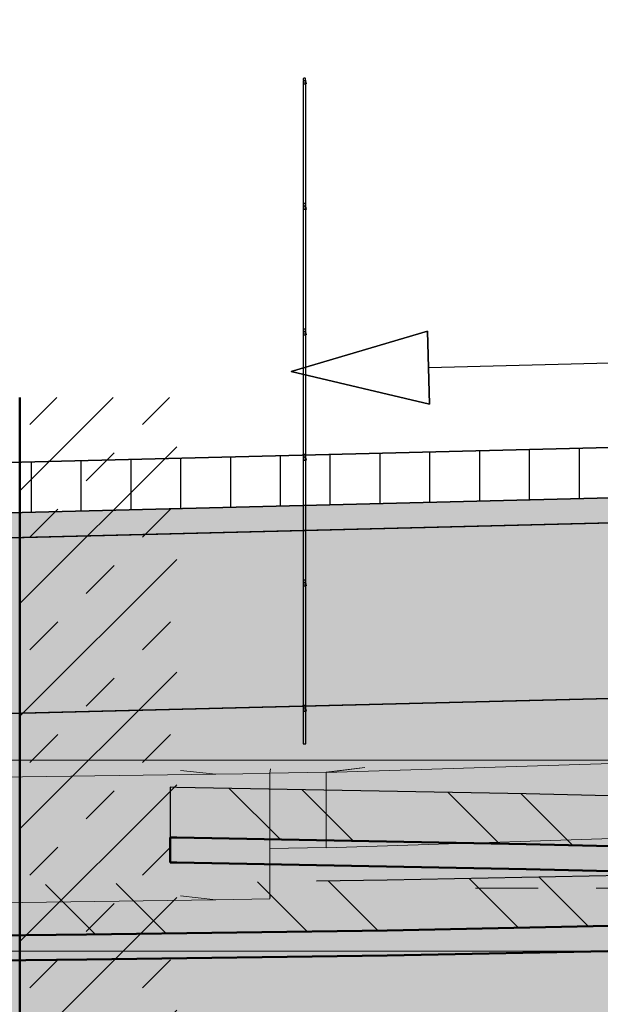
# Model space of a CAD drawing. Extents: x -805 to 3526, y -961 to 1039.
# Tile 233 of 256: x 986.641 to 987.566, y 36.491 to 38.06. Entities that reach past the tile are written whole.
import ezdxf

# ---------------------------------------------------------------- set-up
doc = ezdxf.new("R2010")
doc.units = 0
for name, pattern in [('_Ebene_', [4, 2, -1, 0, -1]), ('AUSGEZOGEN', [2, 1, 1]), ('P-HP-Dorsten 2022 - Schnitt - Schnitt 9 rechts der Rampe$0$_Ebene_', [4, 2, -1, 0, -1]), ('P-HP-Dorsten 2022 - Schnitt - Schnitt 9 rechts der Rampe$0$VE22-087 - Bf_Dorsten-Hervest ModellRevit2021_rvt-1-Schnitt 9$0$Verdeckt', [7.143750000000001, 4.7625, -2.38125]), ('VE22-087 - Bf_Dorsten-Hervest ModellRevit2021_rvt-1-Schnitt 7$0$Verdeckt', [7.143750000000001, 4.7625, -2.38125]), ('VE22-087 - Bf_rvt-1-Schnitt 8$0$_Ebene_', [4, 2, -1, 0, -1])]:
    doc.linetypes.add(name, pattern=pattern)
doc.layers.get('0').update_dxf_attribs({"color": 251})
for name, color, linetype, lineweight in [('A-FLOR-LEVL', 51, 'Continuous', 5), ('EB-2236S-DS-TS-LIN', 162, 'Continuous', 25), ('EB-2236S-DS-TS-SRA', 42, 'Continuous', 25), ('EB-2236S-HINTERFUE-SRA', 7, 'Continuous', 25), ('EB-2236S-PLANUM-LIN', 12, 'Continuous', 35), ('P-HP-Dorsten 2022 - Schnitt - Schnitt 9 rechts der Rampe$0$A-FLOR-LEVL', 51, 'Continuous', 5), ('P-HP-Dorsten 2022 - Schnitt - Schnitt 9 rechts der Rampe$0$VE22-087 - Bf_Dorsten-Hervest ModellRevit2021_rvt-1-Schnitt 9$0$A-FLOR-FNSH', 192, 'Continuous', 35), ('P-HP-Dorsten 2022 - Schnitt - Schnitt 9 rechts der Rampe$0$VE22-087 - Bf_Dorsten-Hervest ModellRevit2021_rvt-1-Schnitt 9$0$A-FLOR-HRAL', 11, 'Continuous', 9), ('P-HP-Dorsten 2022 - Schnitt - Schnitt 9 rechts der Rampe$0$VE22-087 - Bf_Dorsten-Hervest ModellRevit2021_rvt-1-Schnitt 9$0$A-FLOR-LEVL', 51, 'Continuous', 5), ('P-HP-Dorsten 2022 - Schnitt - Schnitt 9 rechts der Rampe$0$VE22-087 - Bf_Dorsten-Hervest ModellRevit2021_rvt-1-Schnitt 9$0$A-FLOR-PATT', 8, 'Continuous', 35), ('P-HP-Dorsten 2022 - Schnitt - Schnitt 9 rechts der Rampe$0$VE22-087 - Bf_Dorsten-Hervest ModellRevit2021_rvt-1-Schnitt 9$0$A-WALL', 113, 'Continuous', 9), ('P-HP-Dorsten 2022 - Schnitt - Schnitt 9 rechts der Rampe$0$VE22-087 - Bf_Dorsten-Hervest ModellRevit2021_rvt-1-Schnitt 9$0$A-WALL-PATT', 111, 'Continuous', 35), ('TTK-B-Bestand', 252, 'Continuous', 35), ('TTK-P-Treppe unten', 12, 'Continuous', 25), ('VE22-087 - Bf_Dorsten-Hervest ModellRevit2021_rvt-1-Schnitt 7$0$A-FLOR', 192, 'Continuous', 9), ('VE22-087 - Bf_Dorsten-Hervest ModellRevit2021_rvt-1-Schnitt 7$0$A-FLOR-FNSH', 192, 'Continuous', 35), ('VE22-087 - Bf_Dorsten-Hervest ModellRevit2021_rvt-1-Schnitt 7$0$A-FLOR-LEVL', 51, 'Continuous', 5), ('VE22-087 - Bf_Dorsten-Hervest ModellRevit2021_rvt-1-Schnitt 7$0$A-FLOR-PATT', 8, 'Continuous', 35), ('VE22-087 - Bf_rvt-1-Schnitt 8$0$A-FLOR', 9, 'Continuous', 9), ('VE22-087 - Bf_rvt-1-Schnitt 8$0$A-FLOR-LEVL', 51, 'Continuous', 5), ('VE22-087 - Bf_rvt-1-Schnitt 8$0$A-GENM', 13, 'Continuous', 9)]:
    doc.layers.add(name, color=color, linetype=linetype, lineweight=lineweight)
for name, color, linetype in [('IB_Gefälle', 10, 'Continuous'), ('TTK-P-Ablage', 162, 'Continuous'), ('TTK-P-Bahnsteig', 12, 'Continuous'), ('TTK-P-TEXT', 12, 'AUSGEZOGEN'), ('TTK-QP-links', 250, 'Continuous'), ('TTK-QP-rechts', 251, 'Continuous')]:
    doc.layers.add(name, color=color, linetype=linetype)
doc.styles.add('AKG DIN 6776', font='AKG_DIN67.TTF')
doc.dimstyles.new('TTK$6', dxfattribs={"dimtxt": 2.5, "dimasz": 2.5, "dimexe": 3.5, "dimexo": 0.1, "dimgap": 1, "dimtad": 1, "dimzin": 0, "dimtxsty": 'AKG DIN 6776', "dimblk": 'OBLIQUE', "dimcen": -0.09, "dimdle": 3, "dimse1": 1, "dimse2": 1, "dimclrd": 256, "dimclre": 256, "dimclrt": 256, "dimadec": 3, "dimazin": 0, "dimtfac": 1, "dimtofl": 0, "dimtmove": 0, "dimatfit": 3, "dimldrblk": 'OBLIQUE', "dimfxl": 7, "dimfxlon": 1, "dimtolj": 1, "dimtzin": 0, "dimlwd": -1, "dimlwe": -1, "dimarcsym": 0})

# ---------------------------------------------------------------- blocks, each defined once
blk = doc.blocks.new('VE22-087 - Bf_rvt-1-Schnitt 8$0$Geschossdecke_Umgebung Gras_14597344 - Geschossdecke_Umgebung Gras_14597344-2489530-Schnitt 8')
at = {"layer": 'VE22-087 - Bf_rvt-1-Schnitt 8$0$A-FLOR', "color": 7}
for p, q in [((9242.150597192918, 36857.40070656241), (7946.381486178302, 36839.22645823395)), ((9185.493613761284, 36863.52761052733), (9242.150597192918, 36857.40070656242)), ((9242.150597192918, 36857.40070656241), (9185.493613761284, 36863.52761052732)), ((9327.985427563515, 36858.65323068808), (9242.150597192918, 36857.40070656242)), ((9327.985609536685, 36658.65323334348), (9327.985609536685, 36858.65251464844)), ((9242.150597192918, 36657.40070656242), (9185.493613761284, 36663.52761052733)), ((9185.493613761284, 36663.52761052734), (9242.150597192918, 36657.40070656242)), ((9327.985609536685, 36658.65323334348), (9329.105352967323, 36665.62323030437)), ((9329.105352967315, 36665.62323030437), (9327.98560953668, 36658.65323334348)), ((7946.381486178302, 36639.22645823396), (9242.150597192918, 36657.40070656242)), ((9242.150597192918, 36657.40070656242), (9327.98560953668, 36658.65323334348))]:
    blk.add_line(p, q, dxfattribs=at)
blk = doc.blocks.new('VE22-087 - Bf_rvt-1-Schnitt 8$0$Geschossdecke_Umgebung Gras_14597344 - Geschossdecke_Umgebung Gras_14597344-2489534-Schnitt 8')
blk.add_blockref('VE22-087 - Bf_rvt-1-Schnitt 8$0$Geschossdecke_Umgebung Gras_14597344 - Geschossdecke_Umgebung Gras_14597344-2489530-Schnitt 8', (0, 0))
blk = doc.blocks.new('VE22-087 - Bf_rvt-1-Schnitt 8$0$Geschossdecke_DB_Bahnsteigbelag_Betonsteinpflaster_14385493 - Geschossdecke_DB_Bahnsteigbelag_Betonsteinpflaster_14385493-2500041-Schnitt 8')
at = {"layer": 'VE22-087 - Bf_rvt-1-Schnitt 8$0$A-GENM', "color": 7}
for p, q in [((10666.58251754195, 36899.87351075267), (9417.716969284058, 36860.30692616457)), ((9329.107476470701, 36866.02877856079), (9327.987874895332, 36859.06561984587)), ((9417.718555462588, 36860.43698975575), (9479.233736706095, 36868.32318482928)), ((9479.23191569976, 36868.19039162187), (9417.718563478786, 36860.30713046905)), ((9417.718555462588, 36860.43698975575), (9327.987874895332, 36859.06561984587)), ((9327.987883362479, 36858.65251464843), (9327.990334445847, 36739.06619061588)), ((9417.716969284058, 36860.30692616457), (9417.72795512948, 36740.30788451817)), ((9417.725963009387, 36740.43763614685), (9417.718555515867, 36860.43612670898)), ((9417.72795512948, 36740.30788451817), (10412.08048065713, 36771.81098216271)), ((9327.990334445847, 36739.06619061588), (9417.725963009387, 36740.43763614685))]:
    blk.add_line(p, q, dxfattribs=at)
blk = doc.blocks.new('VE22-087 - Bf_rvt-1-Schnitt 8')
at = {"layer": 'VE22-087 - Bf_rvt-1-Schnitt 8$0$A-FLOR-LEVL', "linetype": 'VE22-087 - Bf_rvt-1-Schnitt 8$0$_Ebene_', "lineweight": 9}
for p, q in [((-10425.31535781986, 36879.5792583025), (22643.30677358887, 36879.5792583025)), ((-10425.31535781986, 36575.3248458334), (22643.30677358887, 36575.3248458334))]:
    blk.add_line(p, q, dxfattribs=at)
at = {"layer": 'VE22-087 - Bf_rvt-1-Schnitt 8$0$A-FLOR', "color": 7}
blk.add_blockref('VE22-087 - Bf_rvt-1-Schnitt 8$0$Geschossdecke_Umgebung Gras_14597344 - Geschossdecke_Umgebung Gras_14597344-2489534-Schnitt 8', (0, 0), dxfattribs=at)
at = {"layer": 'VE22-087 - Bf_rvt-1-Schnitt 8$0$A-GENM', "color": 7}
blk.add_blockref('VE22-087 - Bf_rvt-1-Schnitt 8$0$Geschossdecke_DB_Bahnsteigbelag_Betonsteinpflaster_14385493 - Geschossdecke_DB_Bahnsteigbelag_Betonsteinpflaster_14385493-2500041-Schnitt 8', (0, 0), dxfattribs=at)
blk = doc.blocks.new('Schnitt8')
at = {"lineweight": 5, "xscale": 0.001, "yscale": 0.001, "zscale": 0.001}
blk.add_blockref('VE22-087 - Bf_rvt-1-Schnitt 8', (5.270466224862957, -32.59532484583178), dxfattribs=at)
blk = doc.blocks.new('*D549')
at = {"layer": 'DEFPOINTS', "color": 0}
for p in [(1594.653013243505, 36.73972975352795), (1594.306234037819, 36.57523561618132), (8.223304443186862, 0)]:
    blk.add_point(p, dxfattribs=at)
at = {"layer": 'TTK-B-Bestand', "insert": (1594.109263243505, 36.98347975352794), "char_height": 0.25, "attachment_point": 5, "style": 'AKG DIN 6776'}
blk.add_mtext('\\A1;36,588', dxfattribs=at)
blk = doc.blocks.new('_OBLIQUE')
at = {"color": 0, "linetype": 'ByBlock'}
blk.add_line((-0.5, -0.5), (0.5, 0.5), dxfattribs=at)
blk = doc.blocks.new('*D548')
at = {"layer": 'DEFPOINTS', "color": 0}
for p in [(1585.536597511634, 36.77061239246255), (1585.045876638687, 36.61399109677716), (-0.8681112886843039, 0.03088263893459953)]:
    blk.add_point(p, dxfattribs=at)
at = {"layer": 'TTK-B-Bestand', "insert": (1585.017847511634, 37.01436239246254), "char_height": 0.25, "attachment_point": 5, "style": 'AKG DIN 6776'}
blk.add_mtext('\\A1;36,621', dxfattribs=at)
blk = doc.blocks.new('*D546')
at = {"layer": 'DEFPOINTS', "color": 0}
for p in [(1248.957053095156, 37.45194592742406), (1249.081554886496, 37.33354483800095), (0, 0)]:
    blk.add_point(p, dxfattribs=at)
at = {"layer": 'TTK-P-Treppe unten', "insert": (1249.413303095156, 37.6958261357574), "char_height": 0.25, "attachment_point": 5, "style": 'AKG DIN 6776'}
blk.add_mtext('\\A1;37,33', dxfattribs=at)
blk = doc.blocks.new('*D545')
at = {"layer": 'DEFPOINTS', "color": 0}
for p in [(1259.601777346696, 37.47647888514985), (1259.699122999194, 37.38740581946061), (0.1980381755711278, 0.03957641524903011)]:
    blk.add_point(p, dxfattribs=at)
at = {"layer": 'TTK-P-Treppe unten', "insert": (1259.145527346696, 37.72035909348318), "char_height": 0.25, "attachment_point": 5, "style": 'AKG DIN 6776'}
blk.add_mtext('\\A1;37,35', dxfattribs=at)
blk = doc.blocks.new('Schnitt7links neben rampe')
at = {"layer": 'VE22-087 - Bf_Dorsten-Hervest ModellRevit2021_rvt-1-Schnitt 7$0$A-FLOR-PATT', "lineweight": 9}
h = blk.add_hatch(dxfattribs=at)
h.set_pattern_fill('FP_2', color=251, scale=0.001, style=0, pattern_type=2)
h.set_pattern_definition([(135, (1.589992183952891, -18.01392991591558), (-0.1710738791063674, -0.1710738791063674), []), (135, (1.70404218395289, -18.01392991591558), (-0.1710738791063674, -0.1710738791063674), [])])
h.paths.add_polyline_path([(-2.483504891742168, -3.249325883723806), (-1.519689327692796, -3.244036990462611), (-1.410787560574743, -3.240870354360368), (-0.7537100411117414, -3.247761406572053), (-0.2545740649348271, -3.245390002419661), (-0.2545740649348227, -3.165390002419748), (-0.7537100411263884, -3.167761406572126), (-1.410787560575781, -3.160870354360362), (-1.519689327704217, -3.16403699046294), (-2.483504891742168, -3.169325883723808)])
h.paths.add_polyline_path([(0.8547854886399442, -3.247519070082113), (1.245342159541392, -3.2445689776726), (2.243899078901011, -3.231918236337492), (3.264412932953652, -3.211421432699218), (3.264412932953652, -3.13142143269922), (2.243899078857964, -3.151918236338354), (1.245342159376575, -3.164568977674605), (0.8547854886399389, -3.167519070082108)])
h.paths.add_polyline_path([(0.2545900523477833, -3.247519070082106), (0.2545900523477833, -3.167519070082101), (-0.156566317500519, -3.165405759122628), (-0.156566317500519, -3.245405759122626), (-0.03461524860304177, -3.246032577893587)])
at = {"layer": 'A-FLOR-LEVL', "linetype": '_Ebene_'}
blk.add_line((-17.01557708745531, -3.164343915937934), (20.19556212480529, -3.164343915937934), dxfattribs=at)
at = {"layer": 'VE22-087 - Bf_Dorsten-Hervest ModellRevit2021_rvt-1-Schnitt 7$0$A-FLOR', "color": 251, "lineweight": 25}
blk.add_line((2.243899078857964, -3.271918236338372), (2.341685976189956, -3.270151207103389), dxfattribs=at)
at = {"layer": 'VE22-087 - Bf_Dorsten-Hervest ModellRevit2021_rvt-1-Schnitt 7$0$A-FLOR-FNSH', "color": 251, "lineweight": 25}
for p, q in [((3.26441293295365, -3.131421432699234), (2.243899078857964, -3.151918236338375)), ((2.243899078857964, -3.151918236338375), (2.131151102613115, -3.153408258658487))]:
    blk.add_line(p, q, dxfattribs=at)
at = {"layer": 'VE22-087 - Bf_Dorsten-Hervest ModellRevit2021_rvt-1-Schnitt 7$0$A-FLOR-FNSH', "color": 251, "lineweight": 50}
for p, q in [((2.243899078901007, -3.231918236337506), (3.264412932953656, -3.211421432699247)), ((1.764548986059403, -3.238253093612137), (2.243899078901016, -3.231918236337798)), ((1.245342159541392, -3.244568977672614), (1.764590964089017, -3.238252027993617)), ((2.243899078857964, -3.271918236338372), (3.26441293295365, -3.251421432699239)), ((1.245342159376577, -3.284568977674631), (1.765077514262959, -3.278246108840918)), ((1.765077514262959, -3.278246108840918), (2.243899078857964, -3.271918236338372))]:
    blk.add_line(p, q, dxfattribs=at)
at = {"layer": 'VE22-087 - Bf_Dorsten-Hervest ModellRevit2021_rvt-1-Schnitt 7$0$A-FLOR-LEVL', "linetype": 'VE22-087 - Bf_Dorsten-Hervest ModellRevit2021_rvt-1-Schnitt 7$0$Verdeckt', "lineweight": 9}
for p, q in [((-17.01557708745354, -2.960764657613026), (20.19556212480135, -2.960764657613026)), ((-17.01557708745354, -3.265019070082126), (20.19556212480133, -3.265019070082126))]:
    blk.add_line(p, q, dxfattribs=at)
blk = doc.blocks.new('P-HP-Dorsten 2022 - Schnitt - Schnitt 9 rechts der Rampe$0$VE22-087 - Bf_Dorsten-Hervest ModellRevit2021_rvt-1-Schnitt 9$0$Geländer - 5mm Gitterstab-14723759-Schnitt 9')
at = {"layer": 'P-HP-Dorsten 2022 - Schnitt - Schnitt 9 rechts der Rampe$0$VE22-087 - Bf_Dorsten-Hervest ModellRevit2021_rvt-1-Schnitt 9$0$A-FLOR-HRAL', "color": 250, "lineweight": 25}
for p, q in [((9532.939059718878, 37962.34205158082), (9532.939059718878, 37765.65981778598)), ((9536.939059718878, 36906.02517536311), (9536.939059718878, 37962.34200404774)), ((9532.939059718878, 37764.29338673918), (9532.939059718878, 37565.65981778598)), ((9532.939059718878, 37564.29338673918), (9532.939059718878, 37365.65981778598)), ((9532.939059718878, 37364.29338673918), (9532.939059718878, 37165.65981778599)), ((9532.939059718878, 37164.29338673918), (9532.939059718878, 36965.65981778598)), ((9532.939059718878, 36964.29338673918), (9532.939059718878, 36906.02517536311)), ((9532.939059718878, 36906.0251753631), (9536.939057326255, 36906.0251753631))]:
    blk.add_line(p, q, dxfattribs=at)
at = {"layer": 'P-HP-Dorsten 2022 - Schnitt - Schnitt 9 rechts der Rampe$0$VE22-087 - Bf_Dorsten-Hervest ModellRevit2021_rvt-1-Schnitt 9$0$A-FLOR-HRAL', "color": 250, "lineweight": 25, "flags": 128}
blk.add_lwpolyline([(9536.939057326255, 37962.34202781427), (9536.739653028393, 37962.34830414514), (9536.183619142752, 37962.3533373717), (9535.381084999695, 37962.35613060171), (9534.491002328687, 37962.35613060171), (9533.689662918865, 37962.3533373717), (9533.135781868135, 37962.34830414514), (9532.939059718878, 37962.34205158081)], dxfattribs=at)
blk = doc.blocks.new('P-HP-Dorsten 2022 - Schnitt - Schnitt 9 rechts der Rampe$0$VE22-087 - Bf_Dorsten-Hervest ModellRevit2021_rvt-1-Schnitt 9$0$Geländer - Geländer-14723073-Schnitt 9')
at = {"layer": 'P-HP-Dorsten 2022 - Schnitt - Schnitt 9 rechts der Rampe$0$VE22-087 - Bf_Dorsten-Hervest ModellRevit2021_rvt-1-Schnitt 9$0$A-FLOR-HRAL', "color": 250, "lineweight": 25}
for p, q in [((9532.847589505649, 37964.55831489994), (9534.4928898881, 37956.8650453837)), ((9538.404438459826, 37957.70157856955), (9536.75913812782, 37965.39484784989)), ((9532.847589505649, 37764.55831489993), (9534.4928898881, 37756.8650453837)), ((9538.404438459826, 37757.70157856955), (9536.75913812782, 37765.39484784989)), ((9532.847589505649, 37564.55831489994), (9534.4928898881, 37556.8650453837)), ((9538.404438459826, 37557.70157856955), (9536.75913812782, 37565.39484784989)), ((9532.847589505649, 37364.55831489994), (9534.4928898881, 37356.86504538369)), ((9538.404438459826, 37357.70157856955), (9536.75913812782, 37365.39484784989)), ((9532.847589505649, 37164.55831489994), (9534.4928898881, 37156.8650453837)), ((9538.404438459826, 37157.70157856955), (9536.75913812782, 37165.39484784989)), ((9532.847589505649, 36964.55831489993), (9534.4928898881, 36956.86504538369)), ((9538.404438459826, 36957.70157856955), (9536.75913812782, 36965.39484784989))]:
    blk.add_line(p, q, dxfattribs=at)
at = {"layer": 'P-HP-Dorsten 2022 - Schnitt - Schnitt 9 rechts der Rampe$0$VE22-087 - Bf_Dorsten-Hervest ModellRevit2021_rvt-1-Schnitt 9$0$A-FLOR-HRAL', "color": 250, "lineweight": 25, "flags": 128}
for points in [[(9536.803366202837, 37964.97655903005), (9536.745249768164, 37965.45520352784), (9536.574277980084, 37965.90603224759), (9536.300387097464, 37966.3028446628), (9535.939494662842, 37966.62257947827), (9535.512574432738, 37966.84665486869), (9535.044437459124, 37966.96204838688), (9534.562290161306, 37966.96205378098), (9534.094153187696, 37966.8466707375), (9533.66723295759, 37966.62260489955), (9533.30634052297, 37966.30287815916), (9533.032449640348, 37965.90607187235), (9532.861477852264, 37965.45524697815), (9532.803361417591, 37964.97660378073)], [(9532.803361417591, 37964.97660378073), (9532.861477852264, 37964.49795928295), (9533.032449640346, 37964.0471305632), (9533.30634052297, 37963.65031814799), (9533.667232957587, 37963.33058333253), (9534.094153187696, 37963.1065079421), (9534.562290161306, 37962.99111442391), (9535.044437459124, 37962.99110902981), (9535.512574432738, 37963.10649207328), (9535.939494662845, 37963.33055791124), (9536.300387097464, 37963.65028465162), (9536.574277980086, 37964.04709093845), (9536.745249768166, 37964.49791583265), (9536.803366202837, 37964.97655903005)], [(9536.803366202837, 37764.97655903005), (9536.745249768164, 37765.45520352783), (9536.574277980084, 37765.90603224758), (9536.300387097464, 37766.30284466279), (9535.939494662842, 37766.62257947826), (9535.512574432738, 37766.84665486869), (9535.044437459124, 37766.96204838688), (9534.562290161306, 37766.96205378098), (9534.094153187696, 37766.8466707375), (9533.66723295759, 37766.62260489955), (9533.30634052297, 37766.30287815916), (9533.032449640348, 37765.90607187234), (9532.861477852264, 37765.45524697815), (9532.803361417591, 37764.97660378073)], [(9532.803361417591, 37764.97660378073), (9532.861477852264, 37764.49795928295), (9533.032449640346, 37764.0471305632), (9533.30634052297, 37763.65031814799), (9533.667232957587, 37763.33058333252), (9534.094153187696, 37763.1065079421), (9534.562290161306, 37762.99111442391), (9535.044437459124, 37762.9911090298), (9535.512574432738, 37763.10649207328), (9535.939494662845, 37763.33055791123), (9536.300387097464, 37763.65028465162), (9536.574277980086, 37764.04709093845), (9536.745249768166, 37764.49791583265), (9536.803366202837, 37764.97655903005)], [(9536.803366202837, 37564.97655903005), (9536.745249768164, 37565.45520352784), (9536.574277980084, 37565.90603224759), (9536.300387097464, 37566.3028446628), (9535.939494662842, 37566.62257947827), (9535.512574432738, 37566.84665486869), (9535.044437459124, 37566.96204838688), (9534.562290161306, 37566.96205378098), (9534.094153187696, 37566.8466707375), (9533.66723295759, 37566.62260489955), (9533.30634052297, 37566.30287815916), (9533.032449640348, 37565.90607187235), (9532.861477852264, 37565.45524697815), (9532.803361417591, 37564.97660378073)], [(9532.803361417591, 37564.97660378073), (9532.861477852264, 37564.49795928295), (9533.032449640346, 37564.0471305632), (9533.30634052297, 37563.65031814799), (9533.667232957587, 37563.33058333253), (9534.094153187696, 37563.1065079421), (9534.562290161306, 37562.99111442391), (9535.044437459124, 37562.99110902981), (9535.512574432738, 37563.10649207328), (9535.939494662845, 37563.33055791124), (9536.300387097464, 37563.65028465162), (9536.574277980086, 37564.04709093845), (9536.745249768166, 37564.49791583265), (9536.803366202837, 37564.97655903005)], [(9536.803366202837, 37364.97655903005), (9536.745249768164, 37365.45520352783), (9536.574277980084, 37365.90603224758), (9536.300387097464, 37366.30284466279), (9535.939494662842, 37366.62257947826), (9535.512574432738, 37366.84665486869), (9535.044437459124, 37366.96204838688), (9534.562290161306, 37366.96205378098), (9534.094153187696, 37366.8466707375), (9533.66723295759, 37366.62260489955), (9533.30634052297, 37366.30287815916), (9533.032449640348, 37365.90607187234), (9532.861477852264, 37365.45524697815), (9532.803361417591, 37364.97660378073)], [(9532.803361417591, 37364.97660378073), (9532.861477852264, 37364.49795928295), (9533.032449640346, 37364.0471305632), (9533.30634052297, 37363.65031814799), (9533.667232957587, 37363.33058333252), (9534.094153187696, 37363.1065079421), (9534.562290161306, 37362.99111442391), (9535.044437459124, 37362.9911090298), (9535.512574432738, 37363.10649207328), (9535.939494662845, 37363.33055791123), (9536.300387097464, 37363.65028465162), (9536.574277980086, 37364.04709093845), (9536.745249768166, 37364.49791583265), (9536.803366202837, 37364.97655903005)], [(9536.803366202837, 37164.97655903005), (9536.745249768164, 37165.45520352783), (9536.574277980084, 37165.90603224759), (9536.300387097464, 37166.3028446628), (9535.939494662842, 37166.62257947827), (9535.512574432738, 37166.84665486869), (9535.044437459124, 37166.96204838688), (9534.562290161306, 37166.96205378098), (9534.094153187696, 37166.8466707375), (9533.66723295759, 37166.62260489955), (9533.30634052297, 37166.30287815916), (9533.032449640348, 37165.90607187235), (9532.861477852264, 37165.45524697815), (9532.803361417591, 37164.97660378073)], [(9532.803361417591, 37164.97660378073), (9532.861477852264, 37164.49795928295), (9533.032449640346, 37164.0471305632), (9533.30634052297, 37163.65031814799), (9533.667232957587, 37163.33058333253), (9534.094153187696, 37163.1065079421), (9534.562290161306, 37162.99111442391), (9535.044437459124, 37162.99110902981), (9535.512574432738, 37163.10649207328), (9535.939494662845, 37163.33055791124), (9536.300387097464, 37163.65028465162), (9536.574277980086, 37164.04709093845), (9536.745249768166, 37164.49791583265), (9536.803366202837, 37164.97655903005)], [(9536.803366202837, 36964.97655903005), (9536.745249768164, 36965.45520352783), (9536.574277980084, 36965.90603224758), (9536.300387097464, 36966.30284466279), (9535.939494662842, 36966.62257947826), (9535.512574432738, 36966.84665486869), (9535.044437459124, 36966.96204838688), (9534.562290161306, 36966.96205378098), (9534.094153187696, 36966.8466707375), (9533.66723295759, 36966.62260489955), (9533.30634052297, 36966.30287815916), (9533.032449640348, 36965.90607187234), (9532.861477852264, 36965.45524697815), (9532.803361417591, 36964.97660378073)], [(9532.803361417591, 36964.97660378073), (9532.861477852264, 36964.49795928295), (9533.032449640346, 36964.0471305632), (9533.30634052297, 36963.65031814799), (9533.667232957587, 36963.33058333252), (9534.094153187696, 36963.1065079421), (9534.562290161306, 36962.99111442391), (9535.044437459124, 36962.9911090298), (9535.512574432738, 36963.10649207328), (9535.939494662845, 36963.33055791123), (9536.300387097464, 36963.65028465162), (9536.574277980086, 36964.04709093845), (9536.745249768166, 36964.49791583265), (9536.803366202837, 36964.97655903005)]]:
    blk.add_lwpolyline(points, dxfattribs=at)
blk.add_blockref('P-HP-Dorsten 2022 - Schnitt - Schnitt 9 rechts der Rampe$0$VE22-087 - Bf_Dorsten-Hervest ModellRevit2021_rvt-1-Schnitt 9$0$Geländer - 5mm Gitterstab-14723759-Schnitt 9', (0, 0))
blk = doc.blocks.new('P-HP-Dorsten 2022 - Schnitt - Schnitt 9 rechts der Rampe')
at = {"layer": 'P-HP-Dorsten 2022 - Schnitt - Schnitt 9 rechts der Rampe$0$VE22-087 - Bf_Dorsten-Hervest ModellRevit2021_rvt-1-Schnitt 9$0$A-FLOR-PATT', "lineweight": 9}
h = blk.add_hatch(dxfattribs=at)
h.set_pattern_fill('FP_1', color=251, scale=0.001, style=0, pattern_type=2)
h.set_pattern_definition([(135, (3162.842069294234, 35234.45093900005), (-0.1710738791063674, -0.1710738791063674), []), (135, (3162.956119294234, 35234.45093900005), (-0.1710738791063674, -0.1710738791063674), [])])
h.paths.add_polyline_path([(3158.543752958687, 35236.45038469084), (3159.062214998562, 35236.45163797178), (3159.406360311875, 35236.45651229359), (3159.787377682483, 35236.47245657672), (3159.787377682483, 35236.55245657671), (3159.406360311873, 35236.53651229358), (3159.062214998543, 35236.53163797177), (3158.543752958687, 35236.53038469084)])
h.paths.add_polyline_path([(3164.176734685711, 35236.4876232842), (3164.176734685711, 35236.5676232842), (3163.224451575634, 35236.59099463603), (3162.657379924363, 35236.60161992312), (3162.657379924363, 35236.52161992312), (3163.311300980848, 35236.50886313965), (3163.908631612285, 35236.49420318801)])
at = {"layer": 'P-HP-Dorsten 2022 - Schnitt - Schnitt 9 rechts der Rampe$0$VE22-087 - Bf_Dorsten-Hervest ModellRevit2021_rvt-1-Schnitt 9$0$A-WALL-PATT', "lineweight": 9}
h = blk.add_hatch(dxfattribs=at)
h.set_pattern_fill('FP_2', color=251, scale=0.001, style=0, pattern_type=2)
h.set_pattern_definition([(45, (3162.842069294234, 35234.45093900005), (-0.08980256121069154, 0.08980256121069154), []), (45, (3162.931871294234, 35234.45093900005), (-0.08980256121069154, 0.08980256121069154), [0.06350000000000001, -0.06350000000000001])])
h.paths.add_polyline_path([(3162.417834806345, 35233.12742959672), (3162.667835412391, 35233.12742959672), (3162.667835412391, 35237.22300086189), (3162.417834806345, 35237.22299640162), (3162.417834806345, 35234.4509389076)])
at = {"layer": 'P-HP-Dorsten 2022 - Schnitt - Schnitt 9 rechts der Rampe$0$A-FLOR-LEVL', "linetype": 'P-HP-Dorsten 2022 - Schnitt - Schnitt 9 rechts der Rampe$0$_Ebene_'}
blk.add_line((3138.736098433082, 35236.44100000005), (3179.524057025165, 35236.44100000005), dxfattribs=at)
at = {"layer": 'P-HP-Dorsten 2022 - Schnitt - Schnitt 9 rechts der Rampe$0$VE22-087 - Bf_Dorsten-Hervest ModellRevit2021_rvt-1-Schnitt 9$0$A-FLOR-FNSH', "color": 251, "lineweight": 25}
for p, q in [((3162.657379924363, 35236.60161992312), (3162.657379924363, 35236.52161992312)), ((3162.667835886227, 35236.60142400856), (3162.657379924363, 35236.60161992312)), ((3163.224451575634, 35236.59099463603), (3162.667835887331, 35236.60142400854)), ((3164.176734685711, 35236.5676232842), (3163.224451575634, 35236.59099463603))]:
    blk.add_line(p, q, dxfattribs=at)
at = {"layer": 'P-HP-Dorsten 2022 - Schnitt - Schnitt 9 rechts der Rampe$0$VE22-087 - Bf_Dorsten-Hervest ModellRevit2021_rvt-1-Schnitt 9$0$A-FLOR-FNSH', "color": 251, "lineweight": 50}
for p, q in [((3162.657379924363, 35236.52161992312), (3162.657379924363, 35236.48161992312)), ((3162.657379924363, 35236.52161992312), (3162.667835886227, 35236.52142400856)), ((3162.667835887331, 35236.52142400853), (3163.224451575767, 35236.51099463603)), ((3163.224451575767, 35236.51099463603), (3164.176734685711, 35236.4876232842)), ((3162.657379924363, 35236.48161992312), (3162.667835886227, 35236.48142400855)), ((3162.667835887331, 35236.48142400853), (3163.224451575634, 35236.47099463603)), ((3163.224451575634, 35236.47099463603), (3164.176734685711, 35236.4476232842))]:
    blk.add_line(p, q, dxfattribs=at)
at = {"layer": 'P-HP-Dorsten 2022 - Schnitt - Schnitt 9 rechts der Rampe$0$VE22-087 - Bf_Dorsten-Hervest ModellRevit2021_rvt-1-Schnitt 9$0$A-FLOR-LEVL', "linetype": 'P-HP-Dorsten 2022 - Schnitt - Schnitt 9 rechts der Rampe$0$VE22-087 - Bf_Dorsten-Hervest ModellRevit2021_rvt-1-Schnitt 9$0$Verdeckt', "lineweight": 9}
for p, q in [((3138.736098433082, 35236.64457925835), (3179.524057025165, 35236.64457925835)), ((3138.736098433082, 35236.34032484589), (3179.524057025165, 35236.34032484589))]:
    blk.add_line(p, q, dxfattribs=at)
at = {"layer": 'P-HP-Dorsten 2022 - Schnitt - Schnitt 9 rechts der Rampe$0$VE22-087 - Bf_Dorsten-Hervest ModellRevit2021_rvt-1-Schnitt 9$0$A-WALL', "color": 251, "lineweight": 50}
blk.add_line((3162.417834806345, 35237.22299640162), (3162.417834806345, 35233.12742959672), dxfattribs=at)
at = {"layer": 'P-HP-Dorsten 2022 - Schnitt - Schnitt 9 rechts der Rampe$0$VE22-087 - Bf_Dorsten-Hervest ModellRevit2021_rvt-1-Schnitt 9$0$A-FLOR-HRAL', "color": 251, "lineweight": 25, "xscale": 0.001, "yscale": 0.001, "zscale": 0.001}
blk.add_blockref('P-HP-Dorsten 2022 - Schnitt - Schnitt 9 rechts der Rampe$0$VE22-087 - Bf_Dorsten-Hervest ModellRevit2021_rvt-1-Schnitt 9$0$Geländer - Geländer-14723073-Schnitt 9', (3153.336512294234, 35199.76500000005), dxfattribs=at)
blk = doc.blocks.new('*D540')
at = {"layer": 'DEFPOINTS', "color": 0}
for p in [(1239.412383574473, 37.4655759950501), (1239.248146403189, 37.32560386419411), (-4.937178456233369, 1.794254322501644)]:
    blk.add_point(p, dxfattribs=at)
at = {"layer": 'TTK-P-Treppe unten', "insert": (1238.86811274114, 37.70945620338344), "char_height": 0.25, "attachment_point": 5, "style": 'AKG DIN 6776', "bg_fill": 3, "box_fill_scale": 1.1, "bg_fill_color": 256, "bg_fill_true_color": 13158600, "bg_fill_transparency": 0}
blk.add_mtext('\\A1;37,329', dxfattribs=at)
blk = doc.blocks.new('*D536')
at = {"layer": 'DEFPOINTS', "color": 0}
for p in [(1593.426386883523, 36.65223439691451), (1593.909511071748, 36.65223439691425), (733.0659244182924, 0.1071265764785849)]:
    blk.add_point(p, dxfattribs=at)
at = {"layer": 'TTK-P-TEXT', "insert": (1594.453781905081, 36.89598439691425), "char_height": 0.25, "attachment_point": 5, "style": 'AKG DIN 6776'}
blk.add_mtext('\\A1;36,589', dxfattribs=at)

msp = doc.modelspace()

# ---------------------------------------------------------------- hatches: boundary and pattern name
at = {"layer": 'EB-2236S-DS-TS-SRA'}
h = msp.add_hatch(dxfattribs=at)
h.set_pattern_fill('ANSI31', color=251, scale=0.025, angle=44.99999999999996, style=0)
h.set_pattern_definition([(90, (760.5198770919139, -18.0281074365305), (-0.079375, 6.245004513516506e-17), [])])
h.paths.add_polyline_path([(983.7492001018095, 37.33165082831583), (983.7492001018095, 37.25164182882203), (984.982275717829, 37.23314569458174), (988.1126783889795, 37.3114057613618), (988.1126783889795, 37.39143075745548), (984.9818758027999, 37.31316069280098)])
h = msp.add_hatch(dxfattribs=at)
h.set_pattern_fill('AR-SAND', color=251, scale=0.0005000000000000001, style=0)
h.set_pattern_definition([(37.50000000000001, (760.5198770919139, -18.0281074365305), (-0.000800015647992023, 0.02447066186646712), [0, -0.01930400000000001, 0, -0.02159000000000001, 0, -0.0206375]), (7.499999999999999, (760.5198770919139, -18.0281074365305), (0.02247616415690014, 0.03584125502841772), [0, -0.010414, 0, -0.017399, 0, -0.006667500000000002]), (327.5, (760.5042560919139, -18.0281074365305), (0.03954961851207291, 7.185923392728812e-05), [0, -0.006350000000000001, 0, -0.02286000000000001, 0, -0.02984500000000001]), (317.5, (760.5042560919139, -18.0281074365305), (0.03817782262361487, 0.01114646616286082), [0, -0.003175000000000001, 0, -0.014986, 0, -0.017145])])
h.paths.add_polyline_path([(983.7492001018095, 37.25164182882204), (983.7492001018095, 37.21163732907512), (984.9824756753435, 37.19313819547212), (988.1166783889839, 37.27149326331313), (988.1166783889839, 37.31150576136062), (984.982275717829, 37.23314569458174)])
h = msp.add_hatch(dxfattribs=at)
h.set_pattern_fill('AR-CONC', color=251, scale=0.001, style=0)
h.set_pattern_definition([(49.99999999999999, (760.5198770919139, -18.0281074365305), (0.1821846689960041, -0.01593908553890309), [0.01905, -0.2095500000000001]), (355, (760.5198770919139, -18.0281074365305), (-0.03524342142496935, 0.1910568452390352), [0.01524, -0.1676405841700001]), (100.4514447, (760.535059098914, -18.0294356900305), (0.1469412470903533, 0.1751177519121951), [0.0161900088, -0.1780902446]), (46.18420000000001, (760.5198770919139, -17.97730743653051), (0.27107904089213, -0.04204232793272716), [0.02857500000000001, -0.3143250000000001]), (96.63555760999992, (760.542466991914, -17.9808109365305), (0.2374041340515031, 0.2474261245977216), [0.02428502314, -0.2671356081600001]), (351.1841511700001, (760.5198770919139, -17.97730743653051), (0.2374041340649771, 0.2474261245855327), [0.02285996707, -0.25145973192]), (21, (760.5452770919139, -17.9900074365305), (0.1516143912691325, -0.1022651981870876), [0.01905, -0.2095500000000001]), (326.0000000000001, (760.5452770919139, -17.9900074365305), (0.06180202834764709, 0.1841879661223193), [0.01524, -0.16764]), (71.45144499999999, (760.557911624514, -17.9985295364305), (0.2134164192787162, 0.08192276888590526), [0.01619000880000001, -0.1780899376]), (37.50000000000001, (760.5198770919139, -18.0281074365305), (0.003088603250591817, 0.08455503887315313), [0, -0.165608, 0, -0.1701800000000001, 0, -0.168275]), (7.499999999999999, (760.5198770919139, -18.0281074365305), (0.06681966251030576, 0.1001805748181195), [0, -0.09702800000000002, 0, -0.1617980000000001, 0, -0.06413500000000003]), (327.5, (760.4632350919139, -18.0281074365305), (0.1355905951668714, -0.005728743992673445), [0, -0.06350000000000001, 0, -0.19812, 0, -0.2628900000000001]), (317.5, (760.4378350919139, -18.0281074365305), (0.1481291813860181, 0.02542649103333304), [0, -0.08255000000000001, 0, -0.131572, 0, -0.1866900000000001])])
h.paths.add_polyline_path([(983.7492001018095, 37.21163732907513), (983.7492001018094, 36.93160583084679), (984.9838753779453, 36.91308570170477), (988.0480905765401, 36.98969108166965), (988.1166783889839, 37.16243075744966), (988.1166783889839, 37.27149326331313), (984.9824756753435, 37.19313819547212)])
at = {"layer": 'EB-2236S-HINTERFUE-SRA'}
h = msp.add_hatch(dxfattribs=at)
h.set_pattern_fill('AR-SAND', color=251, scale=0.002, style=0)
h.set_pattern_definition([(37.50000000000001, (760.5198770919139, -18.0281074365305), (-0.003200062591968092, 0.0978826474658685), [0, -0.07721600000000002, 0, -0.08636000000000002, 0, -0.08255000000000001]), (7.499999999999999, (760.5198770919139, -18.0281074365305), (0.08990465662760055, 0.1433650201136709), [0, -0.04165600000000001, 0, -0.06959600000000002, 0, -0.02667000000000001]), (327.5, (760.457393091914, -18.0281074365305), (0.1581984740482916, 0.0002874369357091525), [0, -0.02540000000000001, 0, -0.09144000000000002, 0, -0.11938]), (317.5, (760.457393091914, -18.0281074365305), (0.1527112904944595, 0.04458586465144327), [0, -0.0127, 0, -0.05994400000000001, 0, -0.06858000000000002])])
h.paths.add_polyline_path([(983.7492001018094, 36.9331058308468), (983.7492001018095, 36.10253298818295), (984.4492001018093, 36.10253298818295), (984.4492001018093, 35.85253298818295), (984.5268694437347, 35.77485190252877), (986.4980424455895, 35.77482940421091), (987.5216783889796, 35.75243075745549), (987.6216783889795, 35.85243075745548), (987.6716783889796, 35.85243075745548), (987.6716783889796, 36.40243075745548), (987.8466783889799, 36.40243075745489), (987.8466783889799, 36.48243075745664), (988.0480905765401, 36.98969108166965), (984.9838753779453, 36.91308570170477)])

# ---------------------------------------------------------------- linework, layer by layer
at = {"layer": 'EB-2236S-DS-TS-LIN', "color": 251, "flags": 128}
for points in [[(985.4126783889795, 37.24390576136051), (988.1166783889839, 37.31150576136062)], [(985.4126783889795, 37.20389326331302), (988.1166783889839, 37.27149326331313)], [(985.4126783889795, 36.92380577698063), (988.0480905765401, 36.98969108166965)]]:
    msp.add_lwpolyline(points, dxfattribs=at)
at = {"layer": 'EB-2236S-PLANUM-LIN', "color": 251, "flags": 128}
for points in [[(983.7492001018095, 37.33165082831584), (984.9818758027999, 37.31316069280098), (988.1126783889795, 37.39143075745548)], [(983.7492001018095, 37.25164182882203), (984.982275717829, 37.23314569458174), (988.1146777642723, 37.31145574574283)], [(983.7492001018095, 37.21163732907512), (984.9824756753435, 37.19313819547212), (988.1156774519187, 37.27146823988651)], [(983.6492001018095, 36.9331058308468), (984.9838753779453, 36.91308570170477), (988.0480905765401, 36.98969108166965)]]:
    msp.add_lwpolyline(points, dxfattribs=at)
at = {"layer": 'IB_Gefälle', "color": 251}
msp.add_line((987.2917329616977, 37.50548214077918), (988.0089252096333, 37.52470237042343), dxfattribs=at)
msp.add_lwpolyline([(987.2933530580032, 37.44718464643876), (987.2901128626, 37.56377963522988), (987.0731173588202, 37.49940676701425), (987.2933530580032, 37.44718464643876), (987.0731173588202, 37.49940676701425), (987.2901128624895, 37.56377963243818)], close=True, dxfattribs=at)

# ---------------------------------------------------------------- block references
at = {"layer": 'TTK-P-Ablage', "color": 251}
msp.add_blockref('Schnitt8', (972.4407300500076, 32.59531971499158), dxfattribs=at)
at = {"layer": 'TTK-QP-links', "color": 251}
msp.add_blockref('Schnitt7links neben rampe', (984.9824264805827, 39.84033878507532), dxfattribs=at)
at = {"layer": 'TTK-QP-rechts', "color": 251}
msp.add_blockref('P-HP-Dorsten 2022 - Schnitt - Schnitt 9 rechts der Rampe', (-2175.777058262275, -35199.76500513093), dxfattribs=at)

# ---------------------------------------------------------------- dimensions: what is measured, and where the dimension line sits
at = {"layer": 'TTK-B-Bestand', "color": 251}
for feature_location, offset, origin, text, picture, middle in [((1585.045876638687, 36.61399109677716), (0.4460801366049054, 0.15755656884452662), (-0.8681112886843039, 0.03088263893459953), '36,621', '*D548', (1585.017847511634, 37.01436239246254)), ((1594.306234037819, 36.57523561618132), (0.2946562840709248, 0.16557786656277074), (8.223304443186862, 0), '36,588', '*D549', (1594.109263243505, 36.98347975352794))]:
    dim = msp.add_ordinate_dim(feature_location=feature_location, offset=offset, dtype=0, origin=origin, text=text, dimstyle='TTK$6', override={"dimscale": 0, "dimdec": 3, "dimtmove": 1, "dimfxlon": 0}, dxfattribs=at)
    dim.commit()
    dim.dimension.update_dxf_attribs({"geometry": picture, "text_midpoint": middle})
at = {"layer": 'TTK-P-Treppe unten', "color": 251}
for feature_location, offset, origin, picture, middle in [((1259.699122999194, 37.38740581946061), (-0.09734565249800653, 0.08907306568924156), (0.1980381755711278, 0.03957641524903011), '*D545', (1259.145527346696, 37.72035909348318)), ((1249.081554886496, 37.33354483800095), (-0.12450179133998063, 0.11840108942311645), (0, 0), '*D546', (1249.413303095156, 37.6958261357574))]:
    dim = msp.add_ordinate_dim(feature_location=feature_location, offset=offset, dtype=0, origin=origin, dimstyle='TTK$6', override={"dimscale": 0}, dxfattribs=at)
    dim.commit()
    dim.dimension.update_dxf_attribs({"geometry": picture, "text_midpoint": middle})

# ---------------------------------------------------------------- next in the draw order: dimensions: what is measured, and where the dimension line sits
dim = msp.add_ordinate_dim(feature_location=(1239.248146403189, 37.32560386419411), offset=(0.11189032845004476, 0.14118606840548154), dtype=0, origin=(-4.937178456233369, 1.794254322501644), text='37,329', dimstyle='TTK$6', override={"dimscale": 0, "dimtfill": 1}, dxfattribs=at)
dim.commit()
dim.dimension.update_dxf_attribs({"geometry": '*D540', "text_midpoint": (1238.86811274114, 37.70945620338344)})

# ---------------------------------------------------------------- next in the draw order: linework, layer by layer
at = {"layer": 'TTK-P-Bahnsteig', "color": 251}
msp.add_circle((473.785114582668, 39.13224644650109), 1000, dxfattribs=at)

# ---------------------------------------------------------------- next in the draw order: dimensions: what is measured, and where the dimension line sits
at = {"layer": 'TTK-P-TEXT', "color": 251}
dim = msp.add_ordinate_dim(feature_location=(1593.426386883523, 36.65223439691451), offset=(0.4831241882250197, -2.5579538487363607e-13), dtype=0, origin=(733.0659244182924, 0.1071265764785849), text='36,589', dimstyle='TTK$6', override={"dimscale": 0, "dimfxlon": 0}, dxfattribs=at)
dim.commit()
dim.dimension.update_dxf_attribs({"geometry": '*D536', "text_midpoint": (1594.453781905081, 36.89598439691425)})

doc.saveas('drawing.dxf')
